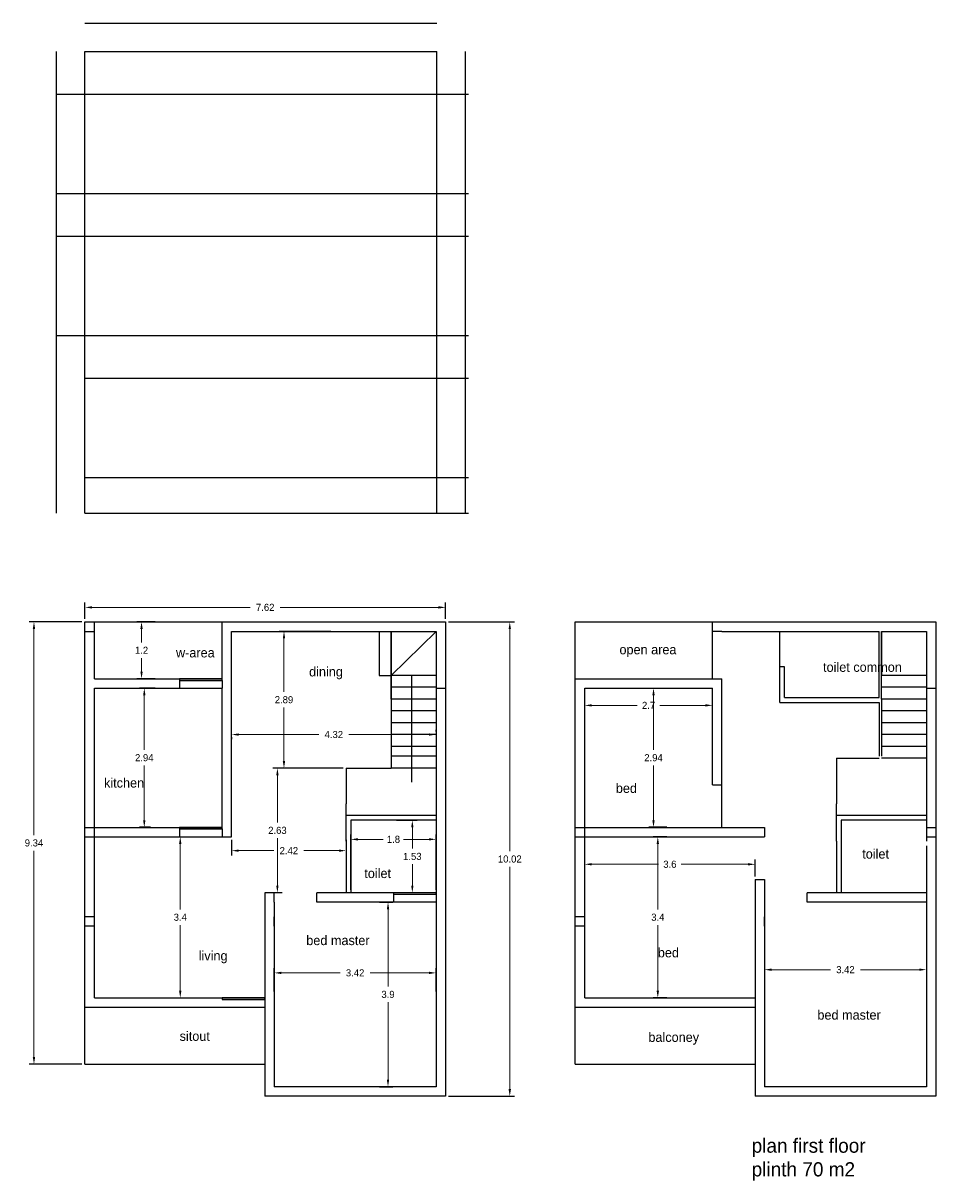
# Model space of a CAD drawing. Header units: inches. Extents: x -100 to 1476, y -184 to 112.
# Tile 25 of 36: x 129 to 149, y 38 to 62. Entities that reach past the tile are written whole.
import ezdxf

# ---------------------------------------------------------------- set-up
doc = ezdxf.new("R2010")
doc.units = ezdxf.units.IN
doc.header["$MEASUREMENT"] = 0
doc.header["$PDMODE"] = 66
doc.dimstyles.get("Standard").update_dxf_attribs({"dimtxt": 0.15, "dimasz": 0.15, "dimexe": 0.1, "dimexo": 0.0625, "dimgap": 0.09, "dimtad": 0, "dimtih": 1, "dimtoh": 1, "dimdec": 4, "dimdsep": 46, "dimtxsty": 'Standard', "dimcen": 0.09, "dimadec": 0, "dimazin": 0, "dimtfac": 1, "dimtdec": 4, "dimtofl": 0, "dimtmove": 0, "dimatfit": 3, "dimfxl": 0, "dimtolj": 1, "dimtzin": 0, "dimlwd": 15, "dimarcsym": 0})

# ---------------------------------------------------------------- blocks, each defined once
blk = doc.blocks.new('*D56')
at = {"color": 0, "lineweight": -2, "transparency": 16777216}
for p, q in [((141.329, 43.998), (141.329, 44.355)), ((144.929, 43.998), (144.929, 44.355))]:
    blk.add_line(p, q, dxfattribs=at)
at = {"color": 0, "lineweight": 15, "transparency": 16777216}
for p, q in [((141.479, 44.255), (142.889, 44.255)), ((144.779, 44.255), (143.369, 44.255))]:
    blk.add_line(p, q, dxfattribs=at)
at = {"color": 0, "transparency": 16777216}
for points in [[(141.479, 44.28), (141.479, 44.23), (141.329, 44.255)], [(144.779, 44.28), (144.779, 44.23), (144.929, 44.255)]]:
    blk.add_solid(points, dxfattribs=at)
at = {"layer": 'Defpoints', "color": 0, "transparency": 16777216}
for p in [(141.329, 44.255), (141.329, 43.936), (144.929, 43.936)]:
    blk.add_point(p, dxfattribs=at)
at = {"color": 0, "transparency": 16777216, "insert": (143.129, 44.255), "char_height": 0.15, "attachment_point": 5}
blk.add_mtext('\\A1;3.6', dxfattribs=at)
blk = doc.blocks.new('*D57')
at = {"color": 0, "lineweight": -2, "transparency": 16777216}
for p, q in [((143.067, 44.836), (142.774, 44.836)), ((143.067, 41.436), (142.774, 41.436))]:
    blk.add_line(p, q, dxfattribs=at)
at = {"color": 0, "lineweight": 15, "transparency": 16777216}
for p, q in [((142.874, 44.686), (142.874, 43.301)), ((142.874, 41.586), (142.874, 42.971))]:
    blk.add_line(p, q, dxfattribs=at)
at = {"color": 0, "transparency": 16777216}
for points in [[(142.849, 44.686), (142.899, 44.686), (142.874, 44.836)], [(142.849, 41.586), (142.899, 41.586), (142.874, 41.436)]]:
    blk.add_solid(points, dxfattribs=at)
at = {"layer": 'Defpoints', "color": 0, "transparency": 16777216}
for p in [(143.129, 44.836), (142.874, 41.436), (143.129, 41.436)]:
    blk.add_point(p, dxfattribs=at)
at = {"color": 0, "transparency": 16777216, "insert": (142.874, 43.136), "char_height": 0.15, "attachment_point": 5}
blk.add_mtext('\\A1;3.4', dxfattribs=at)
blk = doc.blocks.new('*D58')
at = {"color": 0, "lineweight": -2, "transparency": 16777216}
for p, q in [((145.129, 42.038), (145.129, 41.929)), ((148.549, 42.038), (148.549, 41.929))]:
    blk.add_line(p, q, dxfattribs=at)
at = {"color": 0, "lineweight": 15, "transparency": 16777216}
for p, q in [((145.279, 42.029), (146.524, 42.029)), ((148.399, 42.029), (147.154, 42.029))]:
    blk.add_line(p, q, dxfattribs=at)
at = {"color": 0, "transparency": 16777216}
for points in [[(145.279, 42.054), (145.279, 42.004), (145.129, 42.029)], [(148.399, 42.054), (148.399, 42.004), (148.549, 42.029)]]:
    blk.add_solid(points, dxfattribs=at)
at = {"layer": 'Defpoints', "color": 0, "transparency": 16777216}
for p in [(145.129, 42.101), (148.549, 42.101), (145.129, 42.029)]:
    blk.add_point(p, dxfattribs=at)
at = {"color": 0, "transparency": 16777216, "insert": (146.839, 42.029), "char_height": 0.15, "attachment_point": 5}
blk.add_mtext('\\A1;3.42', dxfattribs=at)
blk = doc.blocks.new('*D59')
at = {"color": 0, "lineweight": -2, "transparency": 16777216}
for p, q in [((142.742, 47.976), (142.883, 47.976)), ((143.067, 45.036), (142.683, 45.036))]:
    blk.add_line(p, q, dxfattribs=at)
at = {"color": 0, "lineweight": 15, "transparency": 16777216}
for p, q in [((142.783, 47.826), (142.783, 46.671)), ((142.783, 45.186), (142.783, 46.341))]:
    blk.add_line(p, q, dxfattribs=at)
at = {"color": 0, "transparency": 16777216}
for points in [[(142.758, 47.826), (142.808, 47.826), (142.783, 47.976)], [(142.758, 45.186), (142.808, 45.186), (142.783, 45.036)]]:
    blk.add_solid(points, dxfattribs=at)
at = {"layer": 'Defpoints', "color": 0, "transparency": 16777216}
for p in [(142.679, 47.976), (142.783, 45.036), (143.129, 45.036)]:
    blk.add_point(p, dxfattribs=at)
at = {"color": 0, "transparency": 16777216, "insert": (142.783, 46.506), "char_height": 0.15, "attachment_point": 5}
blk.add_mtext('\\A1;2.94', dxfattribs=at)
blk = doc.blocks.new('*D60')
at = {"color": 0, "lineweight": -2, "transparency": 16777216}
for p, q in [((141.329, 47.018), (141.329, 47.712)), ((144.029, 47.018), (144.029, 47.712))]:
    blk.add_line(p, q, dxfattribs=at)
at = {"color": 0, "lineweight": 15, "transparency": 16777216}
for p, q in [((141.479, 47.612), (142.439, 47.612)), ((143.879, 47.612), (142.919, 47.612))]:
    blk.add_line(p, q, dxfattribs=at)
at = {"color": 0, "transparency": 16777216}
for points in [[(141.479, 47.637), (141.479, 47.587), (141.329, 47.612)], [(143.879, 47.637), (143.879, 47.587), (144.029, 47.612)]]:
    blk.add_solid(points, dxfattribs=at)
at = {"layer": 'Defpoints', "color": 0, "transparency": 16777216}
for p in [(141.329, 47.612), (141.329, 46.956), (144.029, 46.956)]:
    blk.add_point(p, dxfattribs=at)
at = {"color": 0, "transparency": 16777216, "insert": (142.679, 47.612), "char_height": 0.15, "attachment_point": 5}
blk.add_mtext('\\A1;2.7', dxfattribs=at)
blk = doc.blocks.new('*D61')
at = {"color": 0, "lineweight": -2, "transparency": 16777216}
for p, q in [((134.768, 41.568), (134.768, 42.061)), ((138.188, 41.568), (138.188, 42.061))]:
    blk.add_line(p, q, dxfattribs=at)
at = {"color": 0, "lineweight": 15, "transparency": 16777216}
for p, q in [((134.918, 41.961), (136.163, 41.961)), ((138.038, 41.961), (136.793, 41.961))]:
    blk.add_line(p, q, dxfattribs=at)
at = {"color": 0, "transparency": 16777216}
for points in [[(134.918, 41.986), (134.918, 41.936), (134.768, 41.961)], [(138.038, 41.986), (138.038, 41.936), (138.188, 41.961)]]:
    blk.add_solid(points, dxfattribs=at)
at = {"layer": 'Defpoints', "color": 0, "transparency": 16777216}
for p in [(138.188, 41.961), (134.768, 41.506), (138.188, 41.506)]:
    blk.add_point(p, dxfattribs=at)
at = {"color": 0, "transparency": 16777216, "insert": (136.478, 41.961), "char_height": 0.15, "attachment_point": 5}
blk.add_mtext('\\A1;3.42', dxfattribs=at)
blk = doc.blocks.new('*D62')
at = {"color": 0, "lineweight": -2, "transparency": 16777216}
for p, q in [((130.768, 49.438), (130.768, 49.782)), ((138.388, 49.438), (138.388, 49.782))]:
    blk.add_line(p, q, dxfattribs=at)
at = {"color": 0, "lineweight": 15, "transparency": 16777216}
for p, q in [((130.918, 49.682), (134.263, 49.682)), ((138.238, 49.682), (134.893, 49.682))]:
    blk.add_line(p, q, dxfattribs=at)
at = {"color": 0, "transparency": 16777216}
for points in [[(130.918, 49.707), (130.918, 49.657), (130.768, 49.682)], [(138.238, 49.707), (138.238, 49.657), (138.388, 49.682)]]:
    blk.add_solid(points, dxfattribs=at)
at = {"layer": 'Defpoints', "color": 0, "transparency": 16777216}
for p in [(138.388, 49.682), (130.768, 49.376), (138.388, 49.376)]:
    blk.add_point(p, dxfattribs=at)
at = {"color": 0, "transparency": 16777216, "insert": (134.578, 49.682), "char_height": 0.15, "attachment_point": 5}
blk.add_mtext('\\A1;7.62', dxfattribs=at)
blk = doc.blocks.new('*D63')
at = {"color": 0, "lineweight": -2, "transparency": 16777216}
for p, q in [((138.45, 49.376), (139.846, 49.376)), ((138.45, 39.356), (139.846, 39.356))]:
    blk.add_line(p, q, dxfattribs=at)
at = {"color": 0, "lineweight": 15, "transparency": 16777216}
for p, q in [((139.746, 49.226), (139.746, 44.531)), ((139.746, 39.506), (139.746, 44.201))]:
    blk.add_line(p, q, dxfattribs=at)
at = {"color": 0, "transparency": 16777216}
for points in [[(139.721, 49.226), (139.771, 49.226), (139.746, 49.376)], [(139.721, 39.506), (139.771, 39.506), (139.746, 39.356)]]:
    blk.add_solid(points, dxfattribs=at)
at = {"layer": 'Defpoints', "color": 0, "transparency": 16777216}
for p in [(138.388, 49.376), (138.388, 39.356), (139.746, 39.356)]:
    blk.add_point(p, dxfattribs=at)
at = {"color": 0, "transparency": 16777216, "insert": (139.746, 44.366), "char_height": 0.15, "attachment_point": 5}
blk.add_mtext('\\A1;10.02', dxfattribs=at)
blk = doc.blocks.new('*D64')
at = {"color": 0, "lineweight": -2, "transparency": 16777216}
for p, q in [((130.705, 49.376), (129.592, 49.376)), ((130.705, 40.036), (129.592, 40.036))]:
    blk.add_line(p, q, dxfattribs=at)
at = {"color": 0, "lineweight": 15, "transparency": 16777216}
for p, q in [((129.692, 49.226), (129.692, 44.871)), ((129.692, 40.186), (129.692, 44.541))]:
    blk.add_line(p, q, dxfattribs=at)
at = {"color": 0, "transparency": 16777216}
for points in [[(129.667, 49.226), (129.717, 49.226), (129.692, 49.376)], [(129.667, 40.186), (129.717, 40.186), (129.692, 40.036)]]:
    blk.add_solid(points, dxfattribs=at)
at = {"layer": 'Defpoints', "color": 0, "transparency": 16777216}
for p in [(130.768, 49.376), (129.692, 40.036), (130.768, 40.036)]:
    blk.add_point(p, dxfattribs=at)
at = {"color": 0, "transparency": 16777216, "insert": (129.692, 44.706), "char_height": 0.15, "attachment_point": 5}
blk.add_mtext('\\A1;9.34', dxfattribs=at)
blk = doc.blocks.new('*D65')
at = {"color": 0, "lineweight": -2, "transparency": 16777216}
for p, q in [((132.255, 49.376), (131.865, 49.376)), ((132.255, 48.176), (131.865, 48.176))]:
    blk.add_line(p, q, dxfattribs=at)
at = {"color": 0, "lineweight": 15, "transparency": 16777216}
for p, q in [((131.965, 49.226), (131.965, 48.941)), ((131.965, 48.326), (131.965, 48.611))]:
    blk.add_line(p, q, dxfattribs=at)
at = {"color": 0, "transparency": 16777216}
for points in [[(131.94, 49.226), (131.99, 49.226), (131.965, 49.376)], [(131.94, 48.326), (131.99, 48.326), (131.965, 48.176)]]:
    blk.add_solid(points, dxfattribs=at)
at = {"layer": 'Defpoints', "color": 0, "transparency": 16777216}
for p in [(131.965, 49.376), (132.318, 49.376), (132.318, 48.176)]:
    blk.add_point(p, dxfattribs=at)
at = {"color": 0, "transparency": 16777216, "insert": (131.965, 48.776), "char_height": 0.15, "attachment_point": 5}
blk.add_mtext('\\A1;1.2', dxfattribs=at)
blk = doc.blocks.new('*D66')
at = {"color": 0, "lineweight": -2, "transparency": 16777216}
for p, q in [((132.255, 47.976), (131.923, 47.976)), ((132.155, 45.036), (131.923, 45.036))]:
    blk.add_line(p, q, dxfattribs=at)
at = {"color": 0, "lineweight": 15, "transparency": 16777216}
for p, q in [((132.023, 47.826), (132.023, 46.671)), ((132.023, 45.186), (132.023, 46.341))]:
    blk.add_line(p, q, dxfattribs=at)
at = {"color": 0, "transparency": 16777216}
for points in [[(131.998, 47.826), (132.048, 47.826), (132.023, 47.976)], [(131.998, 45.186), (132.048, 45.186), (132.023, 45.036)]]:
    blk.add_solid(points, dxfattribs=at)
at = {"layer": 'Defpoints', "color": 0, "transparency": 16777216}
for p in [(132.318, 47.976), (132.023, 45.036), (132.218, 45.036)]:
    blk.add_point(p, dxfattribs=at)
at = {"color": 0, "transparency": 16777216, "insert": (132.023, 46.506), "char_height": 0.15, "attachment_point": 5}
blk.add_mtext('\\A1;2.94', dxfattribs=at)
blk = doc.blocks.new('*D67')
at = {"color": 0, "lineweight": -2, "transparency": 16777216}
for p, q in [((132.38, 44.836), (132.883, 44.836)), ((132.38, 41.436), (132.883, 41.436))]:
    blk.add_line(p, q, dxfattribs=at)
at = {"color": 0, "lineweight": 15, "transparency": 16777216}
for p, q in [((132.783, 44.686), (132.783, 43.301)), ((132.783, 41.586), (132.783, 42.971))]:
    blk.add_line(p, q, dxfattribs=at)
at = {"color": 0, "transparency": 16777216}
for points in [[(132.758, 44.686), (132.808, 44.686), (132.783, 44.836)], [(132.758, 41.586), (132.808, 41.586), (132.783, 41.436)]]:
    blk.add_solid(points, dxfattribs=at)
at = {"layer": 'Defpoints', "color": 0, "transparency": 16777216}
for p in [(132.318, 44.836), (132.318, 41.436), (132.783, 41.436)]:
    blk.add_point(p, dxfattribs=at)
at = {"color": 0, "transparency": 16777216, "insert": (132.783, 43.136), "char_height": 0.15, "attachment_point": 5}
blk.add_mtext('\\A1;3.4', dxfattribs=at)
blk = doc.blocks.new('*D68')
at = {"color": 0, "lineweight": 15, "transparency": 16777216}
for p, q in [((134.018, 46.996), (135.713, 46.996)), ((138.038, 46.996), (136.343, 46.996))]:
    blk.add_line(p, q, dxfattribs=at)
at = {"color": 0, "lineweight": -2, "transparency": 16777216}
for p, q in [((138.188, 47.058), (138.188, 47.096)), ((133.868, 46.943), (133.868, 46.896))]:
    blk.add_line(p, q, dxfattribs=at)
at = {"color": 0, "transparency": 16777216}
for points in [[(134.018, 47.021), (134.018, 46.971), (133.868, 46.996)], [(138.038, 47.021), (138.038, 46.971), (138.188, 46.996)]]:
    blk.add_solid(points, dxfattribs=at)
at = {"layer": 'Defpoints', "color": 0, "transparency": 16777216}
for p in [(133.868, 47.006), (138.188, 46.996), (138.188, 46.996)]:
    blk.add_point(p, dxfattribs=at)
at = {"color": 0, "transparency": 16777216, "insert": (136.028, 46.996), "char_height": 0.15, "attachment_point": 5}
blk.add_mtext('\\A1;4.32', dxfattribs=at)
blk = doc.blocks.new('*D69')
at = {"color": 0, "lineweight": -2, "transparency": 16777216}
for p, q in [((135.965, 49.176), (134.875, 49.176)), ((136.225, 46.286), (134.875, 46.286))]:
    blk.add_line(p, q, dxfattribs=at)
at = {"color": 0, "lineweight": 15, "transparency": 16777216}
for p, q in [((134.975, 49.026), (134.975, 47.896)), ((134.975, 46.436), (134.975, 47.566))]:
    blk.add_line(p, q, dxfattribs=at)
at = {"color": 0, "transparency": 16777216}
for points in [[(134.95, 49.026), (135, 49.026), (134.975, 49.176)], [(134.95, 46.436), (135, 46.436), (134.975, 46.286)]]:
    blk.add_solid(points, dxfattribs=at)
at = {"layer": 'Defpoints', "color": 0, "transparency": 16777216}
for p in [(136.028, 49.176), (134.975, 46.286), (136.288, 46.286)]:
    blk.add_point(p, dxfattribs=at)
at = {"color": 0, "transparency": 16777216, "insert": (134.975, 47.731), "char_height": 0.15, "attachment_point": 5}
blk.add_mtext('\\A1;2.89', dxfattribs=at)
blk = doc.blocks.new('*D70')
at = {"color": 0, "lineweight": -2, "transparency": 16777216}
for p, q in [((134.912, 46.286), (134.736, 46.286)), ((134.73, 43.656), (134.936, 43.656))]:
    blk.add_line(p, q, dxfattribs=at)
at = {"color": 0, "lineweight": 15, "transparency": 16777216}
for p, q in [((134.836, 46.136), (134.836, 45.136)), ((134.836, 43.806), (134.836, 44.806))]:
    blk.add_line(p, q, dxfattribs=at)
at = {"color": 0, "transparency": 16777216}
for points in [[(134.811, 46.136), (134.861, 46.136), (134.836, 46.286)], [(134.811, 43.806), (134.861, 43.806), (134.836, 43.656)]]:
    blk.add_solid(points, dxfattribs=at)
at = {"layer": 'Defpoints', "color": 0, "transparency": 16777216}
for p in [(134.975, 46.286), (134.668, 43.656), (134.836, 43.656)]:
    blk.add_point(p, dxfattribs=at)
at = {"color": 0, "transparency": 16777216, "insert": (134.836, 44.971), "char_height": 0.15, "attachment_point": 5}
blk.add_mtext('\\A1;2.63', dxfattribs=at)
blk = doc.blocks.new('*D71')
at = {"color": 0, "lineweight": -2, "transparency": 16777216}
for p, q in [((133.868, 44.773), (133.868, 44.443)), ((136.288, 44.773), (136.288, 44.443))]:
    blk.add_line(p, q, dxfattribs=at)
at = {"color": 0, "lineweight": 15, "transparency": 16777216}
for p, q in [((134.018, 44.543), (134.763, 44.543)), ((136.138, 44.543), (135.393, 44.543))]:
    blk.add_line(p, q, dxfattribs=at)
at = {"color": 0, "transparency": 16777216}
for points in [[(134.018, 44.568), (134.018, 44.518), (133.868, 44.543)], [(136.138, 44.568), (136.138, 44.518), (136.288, 44.543)]]:
    blk.add_solid(points, dxfattribs=at)
at = {"layer": 'Defpoints', "color": 0, "transparency": 16777216}
for p in [(133.868, 44.836), (136.288, 44.836), (136.288, 44.543)]:
    blk.add_point(p, dxfattribs=at)
at = {"color": 0, "transparency": 16777216, "insert": (135.078, 44.543), "char_height": 0.15, "attachment_point": 5}
blk.add_mtext('\\A1;2.42', dxfattribs=at)
blk = doc.blocks.new('*D72')
at = {"color": 0, "lineweight": -2, "transparency": 16777216}
for p, q in [((137.35, 45.186), (137.787, 45.186)), ((137.35, 43.656), (137.787, 43.656))]:
    blk.add_line(p, q, dxfattribs=at)
at = {"color": 0, "lineweight": 15, "transparency": 16777216}
for p, q in [((137.687, 45.036), (137.687, 44.586)), ((137.687, 43.806), (137.687, 44.256))]:
    blk.add_line(p, q, dxfattribs=at)
at = {"color": 0, "transparency": 16777216}
for points in [[(137.662, 45.036), (137.712, 45.036), (137.687, 45.186)], [(137.662, 43.806), (137.712, 43.806), (137.687, 43.656)]]:
    blk.add_solid(points, dxfattribs=at)
at = {"layer": 'Defpoints', "color": 0, "transparency": 16777216}
for p in [(137.288, 45.186), (137.288, 43.656), (137.687, 43.656)]:
    blk.add_point(p, dxfattribs=at)
at = {"color": 0, "transparency": 16777216, "insert": (137.687, 44.421), "char_height": 0.15, "attachment_point": 5}
blk.add_mtext('\\A1;1.53', dxfattribs=at)
blk = doc.blocks.new('*D73')
at = {"color": 0, "lineweight": -2, "transparency": 16777216}
for p, q in [((136.388, 43.718), (136.388, 44.882)), ((138.188, 43.718), (138.188, 44.882))]:
    blk.add_line(p, q, dxfattribs=at)
at = {"color": 0, "lineweight": 15, "transparency": 16777216}
for p, q in [((136.538, 44.782), (137.073, 44.782)), ((138.038, 44.782), (137.503, 44.782))]:
    blk.add_line(p, q, dxfattribs=at)
at = {"color": 0, "transparency": 16777216}
for points in [[(136.538, 44.807), (136.538, 44.757), (136.388, 44.782)], [(138.038, 44.807), (138.038, 44.757), (138.188, 44.782)]]:
    blk.add_solid(points, dxfattribs=at)
at = {"layer": 'Defpoints', "color": 0, "transparency": 16777216}
for p in [(136.388, 44.782), (136.388, 43.656), (138.188, 43.656)]:
    blk.add_point(p, dxfattribs=at)
at = {"color": 0, "transparency": 16777216, "insert": (137.288, 44.782), "char_height": 0.15, "attachment_point": 5}
blk.add_mtext('\\A1;1.8', dxfattribs=at)
blk = doc.blocks.new('*D74')
at = {"color": 0, "lineweight": -2, "transparency": 16777216}
for p, q in [((136.99, 43.456), (137.273, 43.456)), ((136.99, 39.556), (137.273, 39.556))]:
    blk.add_line(p, q, dxfattribs=at)
at = {"color": 0, "lineweight": 15, "transparency": 16777216}
for p, q in [((137.173, 43.306), (137.173, 41.671)), ((137.173, 39.706), (137.173, 41.341))]:
    blk.add_line(p, q, dxfattribs=at)
at = {"color": 0, "transparency": 16777216}
for points in [[(137.148, 43.306), (137.198, 43.306), (137.173, 43.456)], [(137.148, 39.706), (137.198, 39.706), (137.173, 39.556)]]:
    blk.add_solid(points, dxfattribs=at)
at = {"layer": 'Defpoints', "color": 0, "transparency": 16777216}
for p in [(136.928, 43.456), (136.928, 39.556), (137.173, 39.556)]:
    blk.add_point(p, dxfattribs=at)
at = {"color": 0, "transparency": 16777216, "insert": (137.173, 41.506), "char_height": 0.15, "attachment_point": 5}
blk.add_mtext('\\A1;3.9', dxfattribs=at)

msp = doc.modelspace()

# ---------------------------------------------------------------- linework, layer by layer
at = {"color": 0}
for p, q in [((130.76769, 62.02353), (138.20769, 62.02353)), ((130.16769, 51.67353), (130.16769, 61.42353)), ((130.76769, 51.67353), (130.76769, 61.42353)), ((130.76769, 61.42353), (138.20769, 61.42353)), ((138.20769, 51.67353), (138.20769, 61.42353)), ((138.80769, 51.67353), (138.80769, 61.42353)), ((130.16769, 60.52353), (138.87258, 60.52353)), ((130.16769, 58.42353), (138.87258, 58.42353)), ((130.16769, 57.52353), (138.87258, 57.52353)), ((130.16769, 55.42353), (138.87258, 55.42353)), ((130.76769, 54.52353), (138.87258, 54.52353)), ((130.76769, 52.42353), (138.87258, 52.42353)), ((130.76769, 51.67353), (138.87258, 51.67353)), ((130.76769, 49.37567), (138.38769, 49.37567)), ((130.76769, 40.03567), (130.76769, 49.37567)), ((130.76769, 49.17567), (130.96769, 49.17567)), ((130.96769, 48.17567), (130.96769, 49.37567)), ((133.66769, 48.17567), (133.66769, 49.37567)), ((133.86769, 44.83567), (133.86769, 49.17567)), ((133.86769, 49.17567), (138.18769, 49.17567)), ((136.98769, 49.17567), (136.98769, 48.24567)), ((137.23769, 47.74567), (137.23769, 49.17567)), ((137.23769, 49.17567), (137.23769, 48.24567)), ((137.23769, 48.24567), (138.18769, 49.17567)), ((138.18769, 49.17567), (138.18769, 48.17567)), ((138.18769, 49.17567), (138.18769, 43.65567)), ((138.38769, 49.37567), (138.38769, 39.35567)), ((141.12905, 49.37567), (148.74905, 49.37567)), ((141.12905, 40.03567), (141.12905, 49.37567)), ((144.02905, 48.17567), (144.02905, 49.37567)), ((144.22905, 49.17567), (144.02905, 49.17567)), ((144.22905, 49.17567), (147.54905, 49.17567)), ((145.44905, 47.67567), (145.44905, 49.17567)), ((147.54905, 47.77567), (147.54905, 49.17567)), ((147.59905, 47.74567), (147.59905, 49.17567)), ((147.59905, 49.17567), (147.59905, 48.24567)), ((147.59905, 49.17567), (148.54905, 49.17567)), ((148.54905, 49.17567), (148.54905, 48.17567)), ((148.54905, 49.17567), (148.54905, 44.74567)), ((148.74905, 49.37567), (148.74905, 39.35567)), ((137.23769, 48.53567), (137.23769, 46.53567)), ((145.54905, 48.42567), (145.44905, 48.42567)), ((145.54905, 47.77567), (145.54905, 48.42567)), ((136.98769, 48.24567), (137.23769, 48.24567)), ((138.18769, 48.24567), (137.23769, 48.24567)), ((137.66679, 48.24567), (137.66679, 45.98813)), ((148.54905, 48.24567), (147.59905, 48.24567)), ((130.96769, 48.17567), (133.66769, 48.17567)), ((130.96769, 41.43567), (130.96769, 47.97567)), ((130.96769, 47.97567), (133.66769, 47.97567)), ((132.76769, 48.14067), (132.76769, 47.97567)), ((133.66769, 48.14067), (133.66769, 47.97567)), ((133.66769, 45.03567), (133.66769, 47.97567)), ((138.18769, 47.99567), (137.23769, 47.99567)), ((138.18769, 47.97567), (138.38769, 47.97567)), ((141.12905, 48.17567), (144.02905, 48.17567)), ((141.32905, 47.97567), (144.02905, 47.97567)), ((141.32905, 41.43567), (141.32905, 47.97567)), ((144.02905, 48.17567), (144.22905, 48.17567)), ((144.02905, 45.93567), (144.02905, 47.97567)), ((144.22905, 45.03567), (144.22905, 48.17567)), ((148.54905, 47.99567), (147.59905, 47.99567)), ((148.54905, 47.97567), (148.74905, 47.97567)), ((138.18769, 47.74567), (137.23769, 47.74567)), ((145.54905, 47.77567), (147.54905, 47.77567)), ((148.54905, 47.74567), (147.59905, 47.74567)), ((147.59905, 47.74567), (147.59905, 46.53567)), ((138.18769, 47.49567), (137.23769, 47.49567)), ((145.44905, 47.67567), (147.54905, 47.67567)), ((147.54905, 47.67567), (147.54905, 46.53567)), ((148.54905, 47.49567), (147.59905, 47.49567)), ((138.18769, 47.24567), (137.23769, 47.24567)), ((148.54905, 47.24567), (147.59905, 47.24567)), ((138.18769, 46.99567), (137.23769, 46.99567)), ((148.54905, 46.99567), (147.59905, 46.99567)), ((138.18769, 46.74567), (137.23769, 46.74567)), ((148.54905, 46.74567), (147.59905, 46.74567)), ((138.18769, 46.53567), (137.23769, 46.53567)), ((137.23769, 46.53567), (137.23769, 46.28567)), ((146.64905, 46.49567), (147.54905, 46.49567)), ((146.64905, 46.49567), (146.64905, 45.53567)), ((148.54905, 46.49567), (147.59905, 46.49567)), ((136.28769, 46.28567), (136.28769, 45.53567)), ((136.28769, 46.28567), (137.23769, 46.28567)), ((138.18769, 46.28567), (137.23769, 46.28567)), ((144.02905, 45.93567), (144.22905, 45.93567)), ((136.28769, 44.74567), (136.28769, 45.53567)), ((146.64905, 44.74567), (146.64905, 45.53567)), ((138.18769, 45.28567), (136.28769, 45.28567)), ((148.54905, 45.28567), (146.64905, 45.28567)), ((130.76769, 45.03567), (133.66769, 45.03567)), ((132.76769, 45.00067), (132.76769, 44.83567)), ((133.66769, 45.00067), (133.66769, 44.83567)), ((138.18769, 45.18567), (136.38769, 45.18567)), ((136.38769, 45.18567), (136.38769, 43.65567)), ((141.12905, 45.03567), (145.12905, 45.03567)), ((145.12905, 45.03567), (145.12905, 44.83567)), ((148.54905, 45.18567), (146.74905, 45.18567)), ((146.74905, 45.18567), (146.74905, 43.65567)), ((148.54905, 45.03567), (148.74905, 45.03567)), ((130.76769, 44.83567), (133.86769, 44.83567)), ((141.12905, 44.83567), (145.12905, 44.83567)), ((148.54905, 44.83567), (148.74905, 44.83567)), ((136.28769, 44.74567), (136.28769, 43.65567)), ((146.64905, 44.74567), (146.64905, 43.65567)), ((148.54905, 44.64567), (148.54905, 39.55567)), ((144.92905, 43.93567), (144.92905, 39.35567)), ((144.92905, 43.93567), (145.12905, 43.93567)), ((145.12905, 43.93567), (145.12905, 39.55567)), ((134.56769, 43.65567), (134.56769, 39.35567)), ((134.76769, 43.65567), (134.56769, 43.65567)), ((134.76769, 43.45567), (134.76769, 43.65567)), ((138.18769, 43.65567), (135.66769, 43.65567)), ((135.66769, 43.45567), (135.66769, 43.65567)), ((137.28769, 43.65567), (137.28769, 43.45567)), ((138.18769, 43.65567), (138.18769, 43.45567)), ((148.54905, 43.65567), (146.02905, 43.65567)), ((146.02905, 43.45567), (146.02905, 43.65567)), ((134.76769, 43.45567), (134.76769, 39.55567)), ((138.18769, 43.45567), (135.66769, 43.45567)), ((138.18769, 43.45567), (138.18769, 39.55567)), ((148.54905, 43.45567), (146.02905, 43.45567)), ((130.96769, 43.14567), (130.76769, 43.14567)), ((134.76769, 42.94567), (134.76769, 43.14567)), ((141.32905, 43.14567), (141.12905, 43.14567)), ((145.12905, 42.94567), (145.12905, 43.14567)), ((130.96769, 42.94567), (130.76769, 42.94567)), ((141.32905, 42.94567), (141.12905, 42.94567)), ((130.96769, 41.43567), (134.56769, 41.43567)), ((141.32905, 41.43567), (144.92905, 41.43567)), ((130.76769, 41.23567), (134.56769, 41.23567)), ((141.12905, 41.23567), (144.92905, 41.23567)), ((130.76769, 40.03567), (134.56769, 40.03567)), ((141.12905, 40.03567), (144.92905, 40.03567)), ((138.18769, 39.55567), (134.76769, 39.55567)), ((148.54905, 39.55567), (145.12905, 39.55567)), ((138.38769, 39.35567), (134.56769, 39.35567)), ((148.74905, 39.35567), (144.92905, 39.35567))]:
    msp.add_line(p, q, dxfattribs=at)
for points in [[(132.76769, 48.17567), (132.76769, 48.14067), (133.66769, 48.14067), (133.66769, 48.17567)], [(132.76769, 45.03567), (132.76769, 45.00067), (133.66769, 45.00067), (133.66769, 45.03567)], [(137.28769, 43.65567), (137.28769, 43.62067), (138.18769, 43.62067), (138.18769, 43.65567)], [(133.66769, 41.43567), (133.66769, 41.40067), (134.56769, 41.40067), (134.56769, 41.43567)]]:
    msp.add_lwpolyline(points, close=True, dxfattribs=at)

# ---------------------------------------------------------------- texts
at = {"color": 0, "attachment_point": 1}
for s, insert, char_height, width in [('{\\fUtsaah|b0|i0|c0|p34;w-area}', (132.69318, 48.8251), 0.2, 1.6880562), ('{\\fUtsaah|b0|i0|c0|p34;open area}', (142.06369, 48.89098), 0.2, 1.6880562), ('{\\fUtsaah|b0|i0|c0|p34;dining}', (135.50558, 48.42388), 0.2, 1.6880562), ('{\\fUtsaah|b0|i0|c0|p34;toilet common}', (146.36582, 48.52008), 0.2, 1.6880562), ('{\\fUtsaah|b0|i0|c0|p34;kitchen}', (131.17204, 46.07565), 0.2, 1.6880562), ('{\\fUtsaah|b0|i0|c0|p34;bed}', (141.98721, 45.96328), 0.2, 1.6880562), ('{\\fUtsaah|b0|i0|c0|p34;toilet}', (147.19382, 44.57482), 0.2, 1.6880562), ('{\\fUtsaah|b0|i0|c0|p34;toilet}', (136.67215, 44.16421), 0.2, 1.6880562), ('{\\fUtsaah|b0|i0|c0|p34;bed master}', (135.44596, 42.74809), 0.2, 1.6880562), ('{\\fUtsaah|b0|i0|c0|p34;living}', (133.17292, 42.42382), 0.2, 1.6880562), ('{\\fUtsaah|b0|i0|c0|p34;bed }', (142.87443, 42.4889), 0.2, 1.6880562), ('{\\fUtsaah|b0|i0|c0|p34;bed master}', (146.24639, 41.17346), 0.2, 1.6880562), ('{\\fUtsaah|b0|i0|c0|p34;sitout}', (132.76975, 40.72518), 0.2, 1.6880562), ('{\\fUtsaah|b0|i0|c0|p34;balconey}', (142.67522, 40.70331), 0.2, 1.6880562), ('{\\fUtsaah|b0|i0|c0|p34;plan first floor   \\Pplinth 70 m2}', (144.85676, 38.46198), 0.3, 6.5392797)]:
    msp.add_mtext(s, dxfattribs=dict(at, insert=insert, char_height=char_height, width=width))

# ---------------------------------------------------------------- dimensions: what is measured, and where the dimension line sits
at = {"color": 0}
for base, p1, p2, picture, middle in [((138.38769, 49.68244), (130.76769, 49.37567), (138.38769, 49.37567), '*D62', (134.57769, 49.68244)), ((141.32905, 47.61157), (144.02905, 46.95567), (141.32905, 46.95567), '*D60', (142.67905, 47.61157)), ((138.18769, 46.99567), (133.86769, 47.00567), (138.18769, 46.99567), '*D68', (136.02769, 46.99567)), ((136.28769, 44.54305), (133.86769, 44.83567), (136.28769, 44.83567), '*D71', (135.07769, 44.54305)), ((136.38769, 44.78239), (138.18769, 43.65567), (136.38769, 43.65567), '*D73', (137.28769, 44.78239)), ((141.32905, 44.25504), (144.92905, 43.93567), (141.32905, 43.93567), '*D56', (143.12905, 44.25504)), ((145.12905, 42.02906), (148.54905, 42.10067), (145.12905, 42.10067), '*D58', (146.83905, 42.02906)), ((138.18769, 41.96077), (134.76769, 41.50567), (138.18769, 41.50567), '*D61', (136.47769, 41.96077))]:
    dim = msp.add_linear_dim(base=base, p1=p1, p2=p2, dimstyle='Standard', dxfattribs=at)
    dim.commit()
    dim.dimension.update_dxf_attribs({"geometry": picture, "text_midpoint": middle})
for base, p1, p2, picture, middle in [((129.69233, 40.03567), (130.76769, 49.37567), (130.76769, 40.03567), '*D64', (129.69233, 44.70567)), ((131.96461, 49.37567), (132.31769, 48.17567), (132.31769, 49.37567), '*D65', (131.96461, 48.77567)), ((134.97458, 46.28567), (136.02769, 49.17567), (136.28769, 46.28567), '*D69', (134.97458, 47.73067)), ((139.74584, 39.35567), (138.38769, 49.37567), (138.38769, 39.35567), '*D63', (139.74584, 44.36567)), ((132.02285, 45.03567), (132.31769, 47.97567), (132.21769, 45.03567), '*D66', (132.02285, 46.50567)), ((142.7829, 45.03567), (142.67905, 47.97567), (143.12905, 45.03567), '*D59', (142.7829, 46.50567)), ((134.83561, 43.65567), (134.97458, 46.28567), (134.66769, 43.65567), '*D70', (134.83561, 44.97067)), ((137.68741, 43.65567), (137.28769, 45.18567), (137.28769, 43.65567), '*D72', (137.68741, 44.42067)), ((132.78316, 41.43567), (132.31769, 44.83567), (132.31769, 41.43567), '*D67', (132.78316, 43.13567)), ((142.87443, 41.43567), (143.12905, 44.83567), (143.12905, 41.43567), '*D57', (142.87443, 43.13567)), ((137.17276, 39.55567), (136.92769, 43.45567), (136.92769, 39.55567), '*D74', (137.17276, 41.50567))]:
    dim = msp.add_linear_dim(base=base, p1=p1, p2=p2, angle=90, dimstyle='Standard', dxfattribs=at)
    dim.commit()
    dim.dimension.update_dxf_attribs({"geometry": picture, "text_midpoint": middle})

doc.saveas('drawing.dxf')
